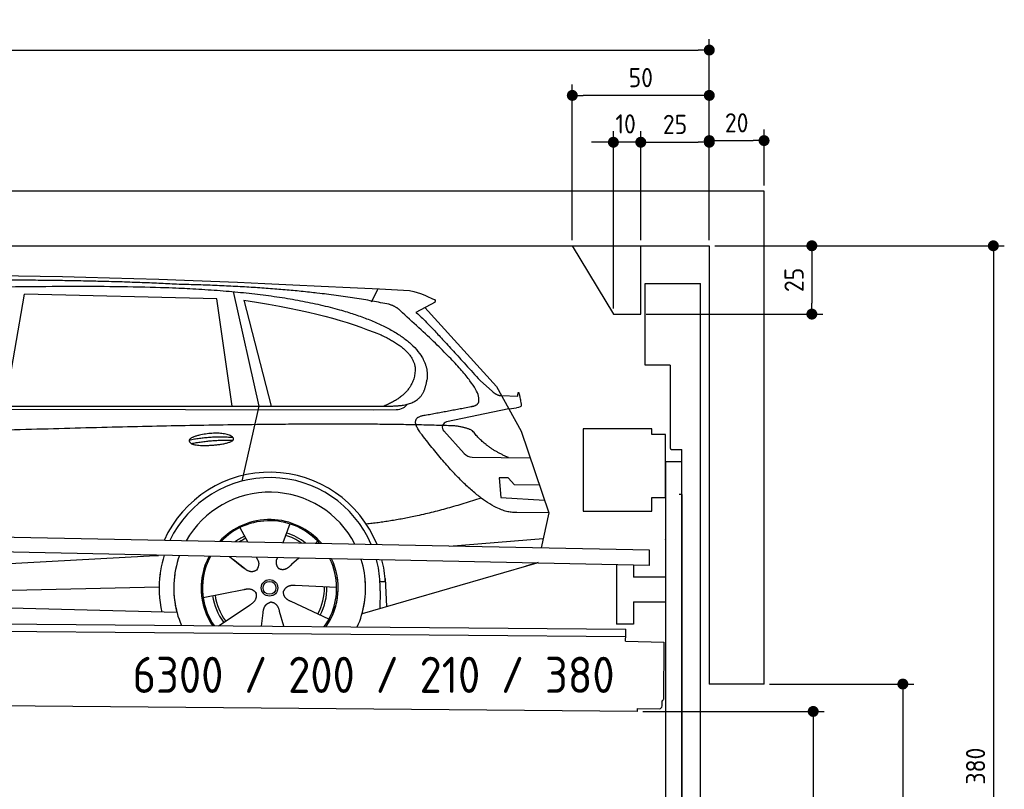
# Model space of a CAD drawing. Header units: millimetres. Extents: x -411 to 6777, y 0 to 6827.
# Tile 6 of 6: x 3183 to 6777, y 4016 to 6827. Entities that reach past the tile are written whole.
import ezdxf

# ---------------------------------------------------------------- set-up
doc = ezdxf.new("R2010")
doc.units = ezdxf.units.MM
doc.layers.add('4', color=3, linetype='Continuous')
for name, color, linetype, lineweight in [('car', 10, 'Continuous', 25), ('Freiraum', 7, 'Continuous', 25), ('Gebäude', 7, 'Continuous', 25), ('Logo', 7, 'Continuous', 25), ('Plattform', 7, 'Continuous', 25), ('Ständer vorne', 7, 'Continuous', 25), ('Tor', 200, 'Continuous', 25)]:
    doc.layers.add(name, color=color, linetype=linetype, lineweight=lineweight)
doc.styles.get("Standard").update_dxf_attribs({"font": 'ISOCP.SHX'})
doc.dimstyles.new('GEN-ISO', dxfattribs={"dimscale": 20, "dimtxt": 3.5, "dimasz": 2, "dimexe": 2, "dimexo": 1, "dimgap": 1.5, "dimtad": 1, "dimdec": 1, "dimlfac": 0.1, "dimdsep": 46, "dimtxsty": 'STANDARD', "dimblk": 'PUNKT', "dimcen": 2, "dimclrd": 256, "dimclre": 256, "dimclrt": 2, "dimadec": 0, "dimazin": 0, "dimtp": 0.1, "dimtm": 0.1, "dimtfac": 0.71, "dimtdec": 1, "dimtmove": 2, "dimatfit": 3, "dimldrblk": 'PUNKT', "dimfxl": 2, "dimtolj": 1, "dimarcsym": 0})

# ---------------------------------------------------------------- blocks, each defined once
blk = doc.blocks.new('PUNKT')
at = {"layer": '4', "color": 0, "linetype": 'ByBlock'}
blk.add_line((-0.5, 0), (-1, 0), dxfattribs=at)
at = {"layer": '4', "color": 0, "linetype": 'ByBlock', "const_width": 0.5}
blk.add_lwpolyline([(-0.25, 0, 1), (0.25, 0, 1)], format="xyb", close=True, dxfattribs=at)
blk = doc.blocks.new('*D301')
at = {"layer": '4', "lineweight": -2, "transparency": 16777216}
for p, q in [((5720, 6000.9), (6776.9, 6000.9)), ((6736.9, 5960.9), (6736.9, 2240)), ((6295.4, 2200), (6776.9, 2200))]:
    blk.add_line(p, q, dxfattribs=at)
at = {"layer": 'Defpoints', "color": 0, "transparency": 16777216}
for p in [(5700, 6000.9), (6275.4, 2200), (6736.9, 2200)]:
    blk.add_point(p, dxfattribs=at)
at = {"layer": '4', "lineweight": -2, "transparency": 16777216, "xscale": 40, "yscale": 40, "zscale": 40}
for p, rotation in [((6736.9, 6000.9), 90), ((6736.9, 2200), 270)]:
    blk.add_blockref('PUNKT', p, dxfattribs=dict(at, rotation=rotation))
at = {"layer": '4', "color": 2, "transparency": 16777216, "insert": (6671.9, 4100.4), "char_height": 70, "attachment_point": 5, "rotation": 90}
blk.add_mtext('380', dxfattribs=at)
blk = doc.blocks.new('*D303')
at = {"layer": '4', "lineweight": -2, "transparency": 16777216}
for p, q in [((5920, 4400), (6446.5, 4400)), ((6406.5, 4360), (6406.5, 2240)), ((6295.4, 2200), (6446.5, 2200))]:
    blk.add_line(p, q, dxfattribs=at)
at = {"layer": 'Defpoints', "color": 0, "transparency": 16777216}
for p in [(5900, 4400), (6275.4, 2200), (6406.5, 2200)]:
    blk.add_point(p, dxfattribs=at)
at = {"layer": '4', "lineweight": -2, "transparency": 16777216, "xscale": 40, "yscale": 40, "zscale": 40}
for p, rotation in [((6406.5, 4400), 90), ((6406.5, 2200), 270)]:
    blk.add_blockref('PUNKT', p, dxfattribs=dict(at, rotation=rotation))
at = {"layer": '4', "color": 2, "transparency": 16777216, "insert": (6341.5, 3300), "char_height": 70, "attachment_point": 5, "rotation": 90}
blk.add_mtext('H2', dxfattribs=at)
blk = doc.blocks.new('*D304')
at = {"layer": '4', "lineweight": -2, "transparency": 16777216}
for p, q in [((200, 6020.9), (200, 6755.8)), ((5700, 6220.9), (5700, 6755.8)), ((240, 6715.8), (5660, 6715.8))]:
    blk.add_line(p, q, dxfattribs=at)
at = {"layer": 'Defpoints', "color": 0, "transparency": 16777216}
for p in [(5700, 6715.8), (5700, 6200.9), (200, 6000.9)]:
    blk.add_point(p, dxfattribs=at)
at = {"layer": '4', "lineweight": -2, "transparency": 16777216, "xscale": 40, "yscale": 40, "zscale": 40, "rotation": 180}
blk.add_blockref('PUNKT', (200, 6715.8), dxfattribs=at)
at = {"layer": '4', "lineweight": -2, "transparency": 16777216, "xscale": 40, "yscale": 40, "zscale": 40}
blk.add_blockref('PUNKT', (5700, 6715.8), dxfattribs=at)
at = {"layer": '4', "color": 2, "transparency": 16777216, "insert": (2950, 6780.8), "char_height": 70, "attachment_point": 5}
blk.add_mtext('550', dxfattribs=at)
blk = doc.blocks.new('*D305')
at = {"layer": '4', "lineweight": -2, "transparency": 16777216}
for p, q in [((5457.5, 4300), (6119.3, 4300)), ((6079.3, 4260), (6079.3, 2240)), ((6099.3, 2200), (6119.3, 2200))]:
    blk.add_line(p, q, dxfattribs=at)
at = {"layer": 'Defpoints', "color": 0, "transparency": 16777216}
for p in [(5437.5, 4300), (6079.3, 2200), (6079.3, 2200)]:
    blk.add_point(p, dxfattribs=at)
at = {"layer": '4', "lineweight": -2, "transparency": 16777216, "xscale": 40, "yscale": 40, "zscale": 40}
for p, rotation in [((6079.3, 4300), 90), ((6079.3, 2200), 270)]:
    blk.add_blockref('PUNKT', p, dxfattribs=dict(at, rotation=rotation))
at = {"layer": '4', "color": 2, "transparency": 16777216, "insert": (6004.7, 3109.2), "char_height": 70, "attachment_point": 5, "rotation": 90}
blk.add_mtext('210', dxfattribs=at)
blk = doc.blocks.new('*D306')
at = {"layer": '4', "lineweight": -2, "transparency": 16777216}
for p, q in [((5450, 6221.3), (5450, 6419.1)), ((5700, 6220.9), (5700, 6419.1)), ((5490, 6379.1), (5660, 6379.1))]:
    blk.add_line(p, q, dxfattribs=at)
at = {"layer": 'Defpoints', "color": 0, "transparency": 16777216}
for p in [(5700, 6379.1), (5450, 6201.3), (5700, 6200.9)]:
    blk.add_point(p, dxfattribs=at)
at = {"layer": '4', "lineweight": -2, "transparency": 16777216, "xscale": 40, "yscale": 40, "zscale": 40, "rotation": 180}
blk.add_blockref('PUNKT', (5450, 6379.1), dxfattribs=at)
at = {"layer": '4', "lineweight": -2, "transparency": 16777216, "xscale": 40, "yscale": 40, "zscale": 40}
blk.add_blockref('PUNKT', (5700, 6379.1), dxfattribs=at)
at = {"layer": '4', "color": 2, "transparency": 16777216, "insert": (5575, 6444.2), "char_height": 70, "attachment_point": 5}
blk.add_mtext('25', dxfattribs=at)
blk = doc.blocks.new('*D307')
at = {"layer": '4', "lineweight": -2, "transparency": 16777216}
for p, q in [((5200, 6020.9), (5200, 6590.1)), ((5700, 6020.9), (5700, 6590.1)), ((5660, 6550.1), (5240, 6550.1))]:
    blk.add_line(p, q, dxfattribs=at)
at = {"layer": 'Defpoints', "color": 0, "transparency": 16777216}
for p in [(5200, 6550.1), (5200, 6000.9), (5700, 6000.9)]:
    blk.add_point(p, dxfattribs=at)
at = {"layer": '4', "lineweight": -2, "transparency": 16777216, "xscale": 40, "yscale": 40, "zscale": 40, "rotation": 180}
blk.add_blockref('PUNKT', (5200, 6550.1), dxfattribs=at)
at = {"layer": '4', "lineweight": -2, "transparency": 16777216, "xscale": 40, "yscale": 40, "zscale": 40}
blk.add_blockref('PUNKT', (5700, 6550.1), dxfattribs=at)
at = {"layer": '4', "color": 2, "transparency": 16777216, "insert": (5450, 6615.1), "char_height": 70, "attachment_point": 5}
blk.add_mtext('50', dxfattribs=at)
blk = doc.blocks.new('*D308')
at = {"layer": '4', "lineweight": -2, "transparency": 16777216}
for p, q in [((5720, 6000.9), (6114.4, 6000.9)), ((6074.4, 5960.9), (6074.4, 5791.3)), ((5470, 5751.3), (6114.4, 5751.3))]:
    blk.add_line(p, q, dxfattribs=at)
at = {"layer": 'Defpoints', "color": 0, "transparency": 16777216}
for p in [(5700, 6000.9), (5450, 5751.3), (6074.4, 5751.3)]:
    blk.add_point(p, dxfattribs=at)
at = {"layer": '4', "lineweight": -2, "transparency": 16777216, "xscale": 40, "yscale": 40, "zscale": 40}
for p, rotation in [((6074.4, 6000.9), 90), ((6074.4, 5751.3), 270)]:
    blk.add_blockref('PUNKT', p, dxfattribs=dict(at, rotation=rotation))
at = {"layer": '4', "color": 2, "transparency": 16777216, "insert": (6009.4, 5876.1), "char_height": 70, "attachment_point": 5, "rotation": 90}
blk.add_mtext('25', dxfattribs=at)
blk = doc.blocks.new('*D309')
at = {"layer": '4', "lineweight": -2, "transparency": 16777216}
for p, q in [((5350, 5771.3), (5350, 6419.1)), ((5450, 6020.9), (5450, 6419.1)), ((5310, 6379.1), (5270, 6379.1)), ((5450, 6379.1), (5350, 6379.1)), ((5490, 6379.1), (5530, 6379.1))]:
    blk.add_line(p, q, dxfattribs=at)
at = {"layer": 'Defpoints', "color": 0, "transparency": 16777216}
for p in [(5350, 6379.1), (5450, 6000.9), (5350, 5751.3)]:
    blk.add_point(p, dxfattribs=at)
at = {"layer": '4', "lineweight": -2, "transparency": 16777216, "xscale": 40, "yscale": 40, "zscale": 40}
blk.add_blockref('PUNKT', (5350, 6379.1), dxfattribs=at)
at = {"layer": '4', "lineweight": -2, "transparency": 16777216, "xscale": 40, "yscale": 40, "zscale": 40, "rotation": 180}
blk.add_blockref('PUNKT', (5450, 6379.1), dxfattribs=at)
at = {"layer": '4', "color": 2, "transparency": 16777216, "insert": (5394.7, 6446.1), "char_height": 70, "attachment_point": 5}
blk.add_mtext('10', dxfattribs=at)
blk = doc.blocks.new('Car')
at = {"layer": 'car'}
for p, q in [((3908.8, 5869.4), (4005.5, 5452.1)), ((4414.1, 5836.7), (4437.9, 5884.2)), ((3080, 5443.1), (3147, 5852.9)), ((3848.7, 5843), (3147, 5852.9)), ((3908.3, 5451.1), (3848.7, 5843)), ((3948.3, 5838.8), (4051.4, 5452.5)), ((4645.6, 5838.1), (4575.6, 5798.9)), ((4608.8, 5817.5), (4873.2, 5531.6)), ((4812.8, 5552.6), (4858.4, 5512.8)), ((4873.2, 5531.6), (4963.8, 5369.4)), ((4891, 5499.6), (4951.2, 5497.5)), ((1781.2, 5421.7), (4424.4, 5442.7)), ((1828.1, 5431), (4479.9, 5456.7)), ((4005.5, 5452.1), (3947.1, 5177.8)), ((4424.4, 5442.7), (4507.3, 5444.1)), ((4918.5, 5450.5), (4692.1, 5400.6)), ((4918.5, 5450.5), (4946.2, 5454.5)), ((4681.7, 5367.5), (4756.7, 5286.3)), ((4963.8, 5369.4), (5068.1, 5071.8)), ((4786, 5273.4), (4997.7, 5272.6)), ((4918.5, 5198.5), (4885.8, 5198.5)), ((4885.8, 5198.5), (4892.7, 5127)), ((4942.3, 5172.7), (4918.5, 5198.5)), ((5032.7, 5172.7), (4942.3, 5172.7)), ((4892.7, 5127), (5051.8, 5118.5)), ((5068.1, 5071.8), (4951.2, 5072.2)), ((5068.1, 5071.8), (5041.5, 4943.8)), ((3941, 5007.6), (3970.6, 4955.4)), ((4123.2, 5022.9), (4098.3, 4954)), ((4225.3, 4961.2), (4217.6, 4952.7)), ((4705.6, 4947.5), (5048.7, 4978.3)), ((3969.2, 4957.8), (3970.6, 4955.4)), ((1743.4, 4781.9), (3612.4, 4901.2)), ((3612.4, 4901.2), (3644.9, 4903.2)), ((3904.3, 4901.6), (3955.9, 4861.5)), ((3918.7, 4890.6), (3965.3, 4854.4)), ((4001.6, 4900.5), (4007.7, 4889.5)), ((4078.7, 4899.6), (4075, 4889.2)), ((4157.4, 4898.6), (4130.7, 4874.6)), ((5025.6, 4888.4), (4389.6, 4697)), ((5030.3, 4889.8), (4986.5, 4876.7)), ((4472.7, 4827.1), (4479.3, 4724)), ((1763.3, 4730), (3648.7, 4788.6)), ((3809.1, 4751.5), (3957.4, 4781.8)), ((4296.2, 4792.7), (4144.9, 4797.7)), ((4455, 4781.4), (4453.9, 4716.4)), ((4473.5, 4815.1), (4454.2, 4813.9)), ((1664.8, 4731.7), (3713.7, 4697)), ((3866.3, 4648.9), (3980.7, 4726.5)), ((4269, 4676.5), (4131.2, 4739.2)), ((4023.4, 4649), (4028.8, 4697.4)), ((4104.1, 4649), (4088.7, 4702.5))]:
    blk.add_line(p, q, dxfattribs=at)
for radius in [30.1, 23.6]:
    blk.add_circle((4051.2, 4788.7), radius, dxfattribs=at)
for centre, radius, start, end in [((4696.4, 5381), 20, 102.4358, 222.7473), ((4786.1, 5313.4), 40, 222.7473, 269.7861), ((4051.7, 4788.2), 422.7, 22.5487, 156.2143), ((4051.7, 4788.2), 403.4, 23.7263, 155.0367), ((4051.7, 4788.2), 350, 27.7494, 151.0136), ((4051.7, 4788.2), 250, 41.078, 137.685), ((4051.2, 4788.7), 245, 41.9641, 136.7989), ((4051.2, 4788.7), 209.6, 116.262, 127.1225), ((4051.2, 4788.7), 200.6, 116.1152, 123.6695), ((4051.2, 4788.7), 200.6, 55.0934, 73.5463), ((4051.2, 4788.7), 209.6, 51.6404, 73.3995), ((4051.7, 4788.2), 422.7, 164.0109, 164.2126), ((4051.7, 4788.2), 403.4, 163.2593, 179.9464), ((4051.7, 4788.2), 350, 160.7243, 195.1055), ((4051.7, 4788.2), 250, 152.8016, 213.8648), ((4051.2, 4788.7), 245, 152.3519, 188.7348), ((4051.7, 4788.2), 250, 326.1848, 25.8498), ((4051.7, 4788.2), 250, 326.1848, 25.8498), ((4051.2, 4788.7), 245, 0.9266, 26.2995), ((4051.7, 4788.2), 350, 344.8945, 17.9271), ((4051.7, 4788.2), 403.4, 3.6504, 15.3921), ((4051.7, 4788.2), 422.7, 3.6504, 14.6404), ((4051.7, 4788.2), 403.4, 173.0827, 193.1146), ((4051.7, 4788.2), 350, 172.1254, 203.4635), ((4051.7, 4788.2), 250, 169.2195, 213.8648), ((4051.2, 4788.7), 245, 169.1336, 214.8006), ((4051.2, 4788.7), 245, 325.2489, 9.5178), ((4051.7, 4788.2), 250, 326.1848, 9.4319), ((4051.7, 4788.2), 350, 336.586, 6.526), ((4051.7, 4788.2), 403.4, 359.0315, 5.5686), ((4051.2, 4788.7), 200.6, 332.1152, 1.5463), ((4051.2, 4788.7), 209.6, 332.262, 1.3995), ((4051.7, 4788.2), 422.7, 3.6504, 3.7403), ((4051.2, 4788.7), 209.6, 188.262, 217.3995), ((4051.2, 4788.7), 200.6, 188.1152, 217.5463)]:
    blk.add_arc(centre, radius, start, end, dxfattribs=at)
for points, degree in [([(2206.9, 5872.9), (2494, 5937.1), (3379.1, 5931.9), (4551.6, 5879.4)], 3), ([(3701.7, 5894.3), (3353.3, 5910.5), (2737.4, 5900.1)], 2), ([(4477.2, 5828.3), (4176.1, 5888.2), (3701.7, 5894.3)], 2), ([(4551.6, 5879.4), (4598.4, 5870.4), (4607.4, 5862.2), (4644.8, 5846.7)], 3), ([(3948.3, 5838.8), (4202.8, 5802.2), (4316.3, 5767.5), (4449.6, 5716.1)], 3), ([(4526.9, 5798), (4508.8, 5819.7), (4477.2, 5828.3)], 2), ([(4645.6, 5838.1), (4647.3, 5839.7), (4648, 5842.8), (4647.4, 5845.6), (4644.8, 5846.7)], 4), ([(4791.8, 5460), (4881, 5488.8), (4526.9, 5798)], 2), ([(4575.6, 5798.9), (4583.4, 5803.3), (4812.8, 5552.6)], 2), ([(4449.6, 5716.1), (4564.2, 5665.1), (4574.9, 5600.1)], 2), ([(4574.9, 5600.1), (4580.5, 5505.6), (4463.2, 5456.5)], 2), ([(4479.9, 5456.7), (4530, 5457.1), (4603, 5462.5), (4610.7, 5509.3), (4618.9, 5552.6)], 4), ([(4858.4, 5512.8), (4866.8, 5505.6), (4880, 5498), (4889.1, 5498), (4891, 5499.6)], 4), ([(4951.2, 5497.5), (4952.5, 5536.4), (4963.8, 5462.2)], 2), ([(4507.3, 5444.1), (4526.6, 5444.9), (4541.3, 5454), (4548.5, 5464.3)], 3), ([(4578.5, 5477.2), (4578.6, 5477.3), (4578.6, 5477.3), (4578.7, 5477.3)], 3), ([(4963.8, 5462.2), (4964.1, 5458.5), (4958.5, 5456.8), (4946.1, 5454.5)], 3), ([(4597.6, 5359.2), (4553.3, 5417.5), (4613.2, 5424.7)], 2), ([(4699.2, 5387), (3822.5, 5407.3), (1390.5, 5272.9)], 2), ([(4951.2, 5072.2), (4825.6, 5064), (4597.6, 5359.2)], 2), ([(4787, 5369.4), (4749.6, 5387.4), (4699.2, 5387)], 2), ([(4918.5, 5272.9), (4832.8, 5308), (4787, 5369.4)], 2), ([(3753.8, 5326.2), (3829.2, 5343.1), (3912.7, 5337.3)], 2), ([(3760.9, 5313.4), (3834.9, 5328), (3912.9, 5327.2)], 2), ([(4819.3, 5123.6), (4594.6, 5046.1), (4401.9, 5024.9)], 2), ([(3956.1, 4861.5), (3979.6, 4839.8), (4002.8, 4853.3)], 2), ([(3957.4, 4781.8), (3988.1, 4790.8), (4002.9, 4768.4)], 2), ([(4144.9, 4797.7), (4113.1, 4801.4), (4102.3, 4776.8)], 2), ([(3980.7, 4726.5), (4008.6, 4742.1), (4002.9, 4768.4)], 2), ([(4131.2, 4739.2), (4101.1, 4750), (4102.3, 4776.8)], 2), ([(4028.8, 4697.4), (4029.8, 4729.4), (4055.7, 4736.5)], 2), ([(4088.7, 4702.5), (4082.4, 4733.8), (4055.7, 4736.5)], 2)]:
    blk.add_open_spline(points, degree=degree, dxfattribs=at)
for points, degree, knots in [([(2376.6, 5860.7), (2403.2, 5863), (2542.6, 5866.1), (3563.8, 5895.6), (4184.1, 5894.8), (4641, 5726.4), (4618.9, 5552.6)], 4, [0.0821318, 0.0821318, 0.0821318, 0.0821318, 0.0821318, 0.258851, 0.508851, 1, 1, 1, 1, 1]), ([(4613.2, 5424.7), (4779.8, 5457.3), (4782.6, 5457.9), (4790.9, 5459.8), (4791.8, 5460)], 1, [0.1611508, 0.1611508, 1, 1.0196119, 1.078724, 1.0847856, 1.0847856]), ([(3760.9, 5313.4), (3737.4, 5329.7), (3782.8, 5345.5), (3865.5, 5365.7), (3958.4, 5332.6), (3896.4, 5308.8), (3787.4, 5301.6), (3765.9, 5310.4), (3760.9, 5313.4)], 5, [0, 0, 0, 0, 0, 0, 0.300106, 0.500106, 0.700106, 1, 1, 1, 1, 1, 1]), ([(4007.7, 4889.5), (4009.4, 4885.4), (4010.5, 4881.5), (4010.8, 4877.6), (4011.5, 4869), (4008.9, 4860.9), (4002.8, 4853.3)], 3, [0.2167758, 0.2167758, 0.2167758, 0.2167758, 0.4600873, 0.4600873, 0.4600873, 1, 1, 1, 1]), ([(4075, 4889.2), (4074.4, 4886.1), (4074.2, 4883.1), (4074.3, 4880.1), (4074.7, 4877.3), (4075.5, 4871.6), (4077.5, 4866.2), (4081.1, 4861.7), (4086.1, 4858.7)], 4, [0.3191838, 0.3191838, 0.3191838, 0.3191838, 0.3191838, 0.5438253, 0.5438253, 0.5438253, 0.5438253, 1, 1, 1, 1, 1]), ([(4130.7, 4874.6), (4130.7, 4874.6), (4130.7, 4874.6), (4130.7, 4874.6), (4130.7, 4874.6), (4121.7, 4864.7), (4111.1, 4854.7), (4096.9, 4852.2), (4086.1, 4858.7)], 4, [-0.000003, -0.000003, -0.000003, -0.000003, -0.000003, 0, 0, 0, 0, 1, 1, 1, 1, 1])]:
    blk.add_open_spline(points, degree=degree, knots=knots, dxfattribs=at)
blk = doc.blocks.new('*D315')
at = {"layer": '4', "lineweight": -2, "transparency": 16777216}
for p, q in [((5700, 6020.9), (5700, 6425.1)), ((5900, 6220.8), (5900, 6425.1)), ((5740, 6385.1), (5860, 6385.1))]:
    blk.add_line(p, q, dxfattribs=at)
at = {"layer": 'Defpoints', "color": 0, "transparency": 16777216}
for p in [(5900, 6385.1), (5900, 6200.8), (5700, 6000.9)]:
    blk.add_point(p, dxfattribs=at)
at = {"layer": '4', "lineweight": -2, "transparency": 16777216, "xscale": 40, "yscale": 40, "zscale": 40, "rotation": 180}
blk.add_blockref('PUNKT', (5700, 6385.1), dxfattribs=at)
at = {"layer": '4', "lineweight": -2, "transparency": 16777216, "xscale": 40, "yscale": 40, "zscale": 40}
blk.add_blockref('PUNKT', (5900, 6385.1), dxfattribs=at)
at = {"layer": '4', "color": 2, "transparency": 16777216, "insert": (5800, 6450.1), "char_height": 70, "attachment_point": 5}
blk.add_mtext('20', dxfattribs=at)
blk = doc.blocks.new('Plattform OG 6200 550')
at = {"layer": 'Plattform'}
for p, q in [((5482.3, 4889.6), (348.5, 4992)), ((5481.2, 4833.6), (347.5, 4941)), ((5481.2, 4833.6), (5482.3, 4889.5)), ((5361.5, 4836.1), (5361.5, 4618.3)), ((5423.5, 4834.7), (5423.5, 4790.8)), ((5539.9, 4790.8), (5423.5, 4790.8)), ((5423.5, 4700.8), (5423.5, 4618.3)), ((5423.5, 4700.8), (5539.9, 4700.8)), ((440.2, 4643.6), (5395, 4600.4)), ((446, 4616.5), (5394.8, 4573.4)), ((5423.5, 4618.3), (5361.5, 4618.3)), ((5395, 4595.2), (5395, 4600.4)), ((5394.7, 4556.2), (5394.9, 4580.2)), ((5394.9, 4580.2), (5395, 4595.2)), ((5394.7, 4556.2), (5534.1, 4553)), ((5534.1, 4553), (5532.3, 4344)), ((5437.5, 4300), (372.6, 4344.2)), ((5527.6, 4320.1), (5527.8, 4338.2)), ((5437.5, 4300), (5437.5, 4310.8)), ((5437.5, 4310.8), (5517.5, 4310.1))]:
    blk.add_line(p, q, dxfattribs=at)
for centre, radius, start, end in [((5517.6, 4320.1), 10, 269.5, 359.5), ((5526.2, 4344.1), 6.08, 284.5689, 358.9086)]:
    blk.add_arc(centre, radius, start, end, dxfattribs=at)
blk = doc.blocks.new('Ständer vorne ab 340')
at = {"layer": 'Ständer vorne'}
for p, q in [((5240, 5332), (5240, 5032)), ((5490, 5332), (5240, 5332)), ((5490, 5312), (5490, 5332)), ((5540, 5312), (5490, 5312)), ((5540, 5082), (5540, 5312)), ((5540.2, 5212), (5539.8, 5212)), ((5540, 5212), (5540, 2200)), ((5600, 5212), (5540, 5212)), ((5600, 2198.7), (5600, 5212)), ((5490, 5032), (5490, 5082)), ((5490, 5082), (5540, 5082)), ((5240, 5032), (5490, 5032)), ((5540, 4927.4), (5540, 4928.4)), ((5511.2, 2195), (5511.2, 2187)), ((5595.1, 2195), (5511.2, 2195)), ((5511.2, 2187), (5600, 2187)), ((5600, 2187), (5600, 2190))]:
    blk.add_line(p, q, dxfattribs=at)
blk = doc.blocks.new('Tor ab 370 Gebäude')
at = {"layer": 'Tor'}
for p, q in [((5465.6, 5564.5), (5465.6, 5863)), ((5465.6, 5863), (5668, 5863)), ((5668, 2187), (5668, 5863)), ((5557, 5564.5), (5465.6, 5564.5)), ((5557, 5564.5), (5557, 5263)), ((5562, 5257.1), (5600, 5257)), ((5600, 5092), (5600, 5257)), ((5600, 5092), (5590, 5092)), ((5600, 5092), (5600, 2187)), ((5600, 2187), (5600, 5092)), ((5668, 2187), (5600, 2187))]:
    blk.add_line(p, q, dxfattribs=at)
blk.add_arc((5563, 5263), 6, 180, 260.4059, dxfattribs=at)
blk = doc.blocks.new('Gebäude_380_GT200')
at = {"layer": 'Freiraum'}
blk.add_lwpolyline([(5200, 6000.9), (5350, 5750.9), (5450, 5750.9), (5450, 6000.9)], dxfattribs=at)
at = {"layer": 'Gebäude'}
for p, q in [((5900, 6200.8), (0, 6200.8)), ((5900, 4400), (5900, 6200.8)), ((200, 6000.9), (5700, 6000.9)), ((5700, 6000.9), (5700, 4400)), ((5900, 4400), (5700, 4400))]:
    blk.add_line(p, q, dxfattribs=at)

msp = doc.modelspace()

# ---------------------------------------------------------------- block references
at = {"layer": 'car', "rotation": 359.4752422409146}
msp.add_blockref('Car', (0, 0), dxfattribs=at)
at = {"layer": 'Gebäude', "linetype": 'Continuous'}
msp.add_blockref('Gebäude_380_GT200', (0, 0), dxfattribs=at)
at = {"layer": 'Plattform'}
msp.add_blockref('Plattform OG 6200 550', (0, 0), dxfattribs=at)
at = {"layer": 'Ständer vorne'}
msp.add_blockref('Ständer vorne ab 340', (0, 0), dxfattribs=at)
at = {"layer": 'Tor', "linetype": 'ByBlock'}
msp.add_blockref('Tor ab 370 Gebäude', (0, 0), dxfattribs=at)

# ---------------------------------------------------------------- texts
at = {"layer": 'Logo'}
msp.add_text('6300 / 200 / 210 / 380', height=132, dxfattribs=at).set_placement((3594.69, 4367.71))

# ---------------------------------------------------------------- dimensions: what is measured, and where the dimension line sits
at = {"layer": '4'}
for base, p1, p2, override, picture, middle in [((5700, 6715.8), (200, 6000.88), (5700, 6200.88), {"dimtdec": 3, "dimtolj": 0}, '*D304', (2950, 6780.8)), ((5200, 6550.12), (5700, 6000.88), (5200, 6000.88), {"dimtdec": 3, "dimtolj": 0}, '*D307', (5450, 6615.12)), ((5700, 6379.15), (5449.99, 6201.29), (5700, 6200.88), {"dimtdec": 3, "dimtolj": 0}, '*D306', (5575, 6444.16)), ((5900, 6385.09), (5700, 6000.88), (5900, 6200.82), {"dimtol": 0, "dimlim": 0, "dimtp": 0.1, "dimtm": 0.1, "dimtfac": 0.71, "dimtdec": 3, "dimtolj": 0, "dimtzin": 8}, '*D315', (5800, 6450.1))]:
    dim = msp.add_linear_dim(base=base, p1=p1, p2=p2, dimstyle='GEN-ISO', override=override, dxfattribs=at)
    dim.commit()
    dim.dimension.update_dxf_attribs({"geometry": picture, "text_midpoint": middle})
dim = msp.add_linear_dim(base=(5349.99, 6379.15), p1=(5449.99, 6000.88), p2=(5349.99, 5751.29), dimstyle='GEN-ISO', override={"dimtdec": 3, "dimtolj": 0}, dxfattribs=at)
dim.commit()
dim.dimension.update_dxf_attribs({"geometry": '*D309', "text_midpoint": (5394.75, 6446.13), "dimtype": 160})
for base, p2, override, picture, middle in [((6074.39, 5751.29), (5449.99, 5751.29), {"dimtdec": 3, "dimtolj": 0}, '*D308', (6009.39, 5876.08)), ((6736.86, 2200), (6275.45, 2200), {"dimdec": 0, "dimtdec": 3, "dimtolj": 0}, '*D301', (6671.86, 4100.44))]:
    dim = msp.add_linear_dim(base=base, p1=(5700, 6000.88), p2=p2, angle=90, dimstyle='GEN-ISO', override=override, dxfattribs=at)
    dim.commit()
    dim.dimension.update_dxf_attribs({"geometry": picture, "text_midpoint": middle})
dim = msp.add_linear_dim(base=(6406.55, 2200), p1=(5900, 4400), p2=(6275.45, 2200), angle=90, text='H2', dimstyle='GEN-ISO', override={"dimdec": 0, "dimtdec": 3, "dimtolj": 0}, dxfattribs=at)
dim.commit()
dim.dimension.update_dxf_attribs({"geometry": '*D303', "text_midpoint": (6341.54, 3300)})
dim = msp.add_linear_dim(base=(6079.31, 2200), p1=(5437.5, 4299.97), p2=(6079.31, 2200), angle=90, dimstyle='GEN-ISO', override={"dimtdec": 3, "dimtolj": 0}, dxfattribs=at)
dim.commit()
dim.dimension.update_dxf_attribs({"geometry": '*D305', "text_midpoint": (6004.71, 3109.23), "dimtype": 160})

doc.saveas('drawing.dxf')
